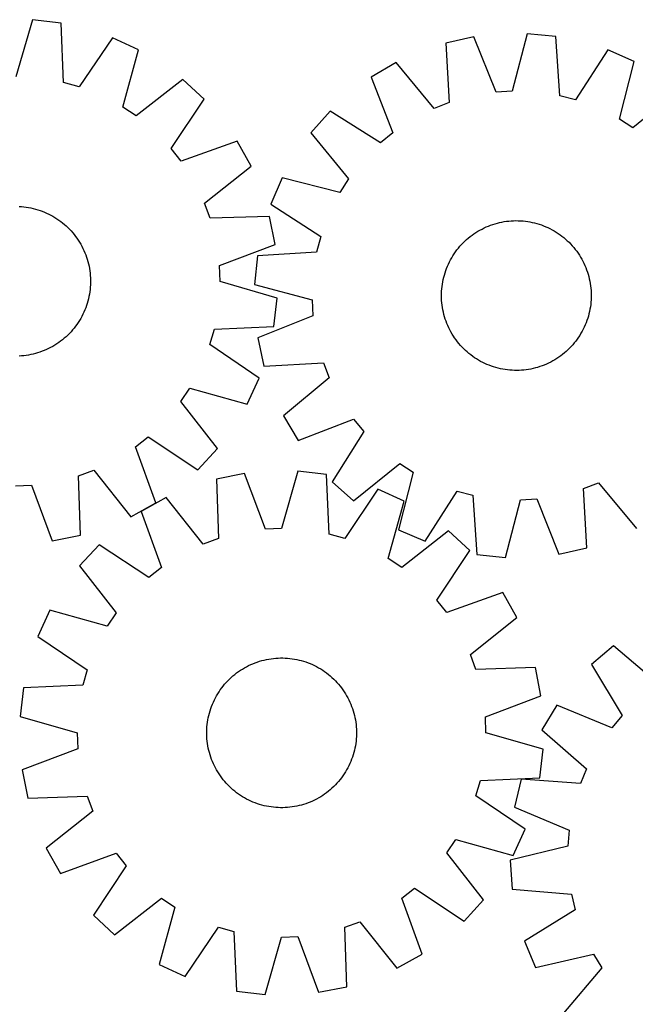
# Model space of a CAD drawing. Header units: millimetres. Extents: x 7 to 1493, y 7 to 2993.
# Tile 8 of 14: x 289 to 618, y 2467 to 2993. Entities that reach past the tile are written whole.
import ezdxf

# ---------------------------------------------------------------- set-up
doc = ezdxf.new("R2010")
doc.units = ezdxf.units.MM
doc.layers.add('CUT', color=7, linetype='CONTINUOUS', true_color=0x000000)

msp = doc.modelspace()

# ---------------------------------------------------------------- linework, layer by layer
at = {"layer": 'CUT'}
for p, q in [((296.143981, 2993.308889), (287.318402, 2962.795221)), ((311.421304, 2991.482978), (296.143981, 2993.308889)), ((312.807168, 2959.748862), (311.421304, 2991.482978)), ((338.879789, 2983.704969), (321.056923, 2957.412001)), ((352.845149, 2977.247472), (338.879789, 2983.704969)), ((532.055634, 2984.113657), (517.031699, 2980.795235)), ((543.837163, 2954.615008), (532.055634, 2984.113657)), ((560.542602, 2985.833671), (552.39592, 2955.131777)), ((575.856662, 2984.347026), (560.542602, 2985.833671)), ((577.945979, 2952.651451), (575.856662, 2984.347026)), ((344.356803, 2946.638278), (352.845149, 2977.247472)), ((517.031699, 2980.795235), (518.771151, 2949.078535)), ((603.480893, 2977.1799), (586.245531, 2950.498126)), ((617.586031, 2971.033712), (603.480893, 2977.1799)), ((490.470495, 2970.356447), (477.207333, 2962.557789)), ((510.790979, 2945.942257), (490.470495, 2970.356447)), ((609.778617, 2940.243794), (617.586031, 2971.033712)), ((376.556183, 2961.365007), (351.480656, 2941.866477)), ((387.842553, 2950.908029), (376.556183, 2961.365007)), ((477.207333, 2962.557789), (488.662649, 2932.930935)), ((321.056923, 2957.412001), (312.807168, 2959.748862)), ((370.310895, 2924.419999), (387.842553, 2950.908029)), ((552.39592, 2955.131777), (543.837163, 2954.615008)), ((586.245531, 2950.498126), (577.945979, 2952.651451)), ((641.643471, 2955.681012), (617.006546, 2935.631158)), ((351.480656, 2941.866477), (344.356803, 2946.638278)), ((518.771151, 2949.078535), (510.790979, 2945.942257)), ((455.17189, 2944.422049), (444.96779, 2932.906542)), ((482.042218, 2927.482149), (455.17189, 2944.422049)), ((617.006546, 2935.631158), (609.778617, 2940.243794)), ((444.96779, 2932.906542), (465.017645, 2908.269617)), ((488.662649, 2932.930935), (482.042218, 2927.482149)), ((375.611515, 2917.680355), (370.310895, 2924.419999)), ((405.485135, 2928.475795), (375.611515, 2917.680355)), ((412.987727, 2915.042938), (405.485135, 2928.475795)), ((388.128879, 2895.268905), (412.987727, 2915.042938)), ((429.615091, 2908.849101), (423.468903, 2894.743963)), ((460.405009, 2901.041688), (429.615091, 2908.849101)), ((465.017645, 2908.269617), (460.405009, 2901.041688)), ((289.123459, 2893.548706), (290.377474, 2893.46837)), ((290.377474, 2893.46837), (291.628347, 2893.348685)), ((291.628347, 2893.348685), (292.874843, 2893.189767)), ((292.874843, 2893.189767), (294.115732, 2892.991774)), ((294.115732, 2892.991774), (295.349789, 2892.754902)), ((295.349789, 2892.754902), (296.575798, 2892.479384)), ((391.087402, 2887.221141), (388.128879, 2895.268905)), ((423.468903, 2894.743963), (450.150677, 2877.508601)), ((296.575798, 2892.479384), (297.792547, 2892.165492)), ((297.792547, 2892.165492), (298.998836, 2891.813536)), ((298.998836, 2891.813536), (300.193475, 2891.423863)), ((300.193475, 2891.423863), (301.375284, 2890.996858)), ((301.375284, 2890.996858), (302.543098, 2890.532942)), ((302.543098, 2890.532942), (303.695764, 2890.032573)), ((303.695764, 2890.032573), (304.832143, 2889.496245)), ((304.832143, 2889.496245), (305.951116, 2888.924487)), ((305.951116, 2888.924487), (307.051577, 2888.317863)), ((307.051577, 2888.317863), (308.132441, 2887.676972)), ((308.132441, 2887.676972), (309.19264, 2887.002447)), ((422.834879, 2888.256758), (391.087402, 2887.221141)), ((425.819286, 2873.162923), (422.834879, 2888.256758)), ((309.19264, 2887.002447), (310.231129, 2886.294953)), ((310.231129, 2886.294953), (311.246882, 2885.555189)), ((311.246882, 2885.555189), (312.238898, 2884.783883)), ((312.238898, 2884.783883), (313.206197, 2883.981799)), ((313.206197, 2883.981799), (314.147824, 2883.149727)), ((314.147824, 2883.149727), (315.062851, 2882.288488)), ((315.062851, 2882.288488), (315.950374, 2881.398932)), ((537.469104, 2882.057765), (538.611589, 2882.580962)), ((538.611589, 2882.580962), (539.769944, 2883.068015)), ((539.769944, 2883.068015), (540.943026, 2883.518443)), ((540.943026, 2883.518443), (542.129678, 2883.931801)), ((542.129678, 2883.931801), (543.328728, 2884.307682)), ((543.328728, 2884.307682), (544.538993, 2884.645714)), ((544.538993, 2884.645714), (545.759278, 2884.945563)), ((545.759278, 2884.945563), (546.98838, 2885.206935)), ((546.98838, 2885.206935), (548.225085, 2885.429571)), ((548.225085, 2885.429571), (549.468174, 2885.613251)), ((549.468174, 2885.613251), (550.716418, 2885.757794)), ((550.716418, 2885.757794), (551.968587, 2885.863058)), ((551.968587, 2885.863058), (553.223444, 2885.928937)), ((553.223444, 2885.928937), (554.479751, 2885.955369)), ((554.479751, 2885.955369), (555.736269, 2885.942326)), ((555.736269, 2885.942326), (556.991757, 2885.889821)), ((556.991757, 2885.889821), (558.244976, 2885.797906)), ((558.244976, 2885.797906), (559.49469, 2885.666672)), ((559.49469, 2885.666672), (560.739665, 2885.496248)), ((560.739665, 2885.496248), (561.978673, 2885.286803)), ((561.978673, 2885.286803), (563.21049, 2885.038543)), ((563.21049, 2885.038543), (564.433901, 2884.751713)), ((564.433901, 2884.751713), (565.647699, 2884.426596)), ((565.647699, 2884.426596), (566.850686, 2884.063513)), ((566.850686, 2884.063513), (568.041675, 2883.662823)), ((568.041675, 2883.662823), (569.21949, 2883.224921)), ((569.21949, 2883.224921), (570.382969, 2882.750239)), ((570.382969, 2882.750239), (571.530964, 2882.239245)), ((571.530964, 2882.239245), (572.662342, 2881.692444)), ((315.950374, 2881.398932), (316.809518, 2880.481937)), ((316.809518, 2880.481937), (317.639434, 2879.538409)), ((317.639434, 2879.538409), (318.439304, 2878.569278)), ((318.439304, 2878.569278), (319.208338, 2877.5755)), ((319.208338, 2877.5755), (319.945777, 2876.558057)), ((450.150677, 2877.508601), (447.997352, 2869.209049)), ((529.032061, 2876.640184), (530.008538, 2877.431069)), ((530.008538, 2877.431069), (531.009376, 2878.190891)), ((531.009376, 2878.190891), (532.033587, 2878.918902)), ((532.033587, 2878.918902), (533.08016, 2879.614382)), ((533.08016, 2879.614382), (534.148062, 2880.276645)), ((534.148062, 2880.276645), (535.236239, 2880.905037)), ((535.236239, 2880.905037), (536.343617, 2881.49894)), ((536.343617, 2881.49894), (537.469104, 2882.057765)), ((572.662342, 2881.692444), (573.775986, 2881.110375)), ((573.775986, 2881.110375), (574.870797, 2880.493613)), ((574.870797, 2880.493613), (575.945695, 2879.842767)), ((575.945695, 2879.842767), (576.999619, 2879.158478)), ((576.999619, 2879.158478), (578.031529, 2878.441423)), ((578.031529, 2878.441423), (579.040407, 2877.692308)), ((579.040407, 2877.692308), (580.025256, 2876.911873)), ((319.945777, 2876.558057), (320.650894, 2875.517952)), ((320.650894, 2875.517952), (321.322992, 2874.456213)), ((321.322992, 2874.456213), (321.961408, 2873.373886)), ((321.961408, 2873.373886), (322.565513, 2872.27204)), ((322.565513, 2872.27204), (323.13471, 2871.151763)), ((396.066604, 2862.038506), (425.819286, 2873.162923)), ((523.73693, 2871.288327), (524.547914, 2872.248176)), ((524.547914, 2872.248176), (525.388648, 2873.182078)), ((525.388648, 2873.182078), (526.258302, 2874.089111)), ((526.258302, 2874.089111), (527.156017, 2874.968381)), ((527.156017, 2874.968381), (528.080907, 2875.819018)), ((528.080907, 2875.819018), (529.032061, 2876.640184)), ((580.025256, 2876.911873), (580.985106, 2876.100889)), ((580.985106, 2876.100889), (581.919008, 2875.260155)), ((581.919008, 2875.260155), (582.826041, 2874.390501)), ((582.826041, 2874.390501), (583.70531, 2873.492786)), ((583.70531, 2873.492786), (584.555948, 2872.567895)), ((584.555948, 2872.567895), (585.377114, 2871.616742)), ((323.13471, 2871.151763), (323.668437, 2870.014159)), ((323.668437, 2870.014159), (324.166168, 2868.860352)), ((324.166168, 2868.860352), (324.627411, 2867.69148)), ((324.627411, 2867.69148), (325.051712, 2866.508697)), ((325.051712, 2866.508697), (325.438651, 2865.31317)), ((416.301776, 2867.119732), (414.815132, 2851.805672)), ((447.997352, 2869.209049), (416.301776, 2867.119732)), ((520.15519, 2866.133867), (520.806036, 2867.208765)), ((520.806036, 2867.208765), (521.490325, 2868.262689)), ((521.490325, 2868.262689), (522.20738, 2869.294599)), ((522.20738, 2869.294599), (522.956495, 2870.303477)), ((522.956495, 2870.303477), (523.73693, 2871.288327)), ((585.377114, 2871.616742), (586.167999, 2870.640264)), ((586.167999, 2870.640264), (586.927821, 2869.639426)), ((586.927821, 2869.639426), (587.655831, 2868.615216)), ((587.655831, 2868.615216), (588.351311, 2867.568643)), ((588.351311, 2867.568643), (589.013574, 2866.500741)), ((589.013574, 2866.500741), (589.641967, 2865.412564)), ((325.438651, 2865.31317), (325.787847, 2864.106079)), ((325.787847, 2864.106079), (326.098954, 2862.888615)), ((326.098954, 2862.888615), (326.371667, 2861.661979)), ((326.371667, 2861.661979), (326.605716, 2860.427383)), ((396.393431, 2853.470394), (396.066604, 2862.038506)), ((517.423882, 2860.482561), (517.898564, 2861.64604)), ((517.898564, 2861.64604), (518.409558, 2862.794035)), ((518.409558, 2862.794035), (518.956359, 2863.925412)), ((518.956359, 2863.925412), (519.538428, 2865.039056)), ((519.538428, 2865.039056), (520.15519, 2866.133867)), ((589.641967, 2865.412564), (590.235869, 2864.305185)), ((590.235869, 2864.305185), (590.794695, 2863.179698)), ((590.794695, 2863.179698), (591.317892, 2862.037214)), ((591.317892, 2862.037214), (591.804945, 2860.878859)), ((326.605716, 2860.427383), (326.80087, 2859.186044)), ((326.80087, 2859.186044), (326.956935, 2857.939188)), ((326.956935, 2857.939188), (327.07376, 2856.688045)), ((327.07376, 2856.688045), (327.151227, 2855.43385)), ((515.89709, 2855.696971), (516.222207, 2856.91077)), ((516.222207, 2856.91077), (516.585289, 2858.113757)), ((516.585289, 2858.113757), (516.98598, 2859.304745)), ((516.98598, 2859.304745), (517.423882, 2860.482561)), ((591.804945, 2860.878859), (592.255373, 2859.705777)), ((592.255373, 2859.705777), (592.668731, 2858.519125)), ((592.668731, 2858.519125), (593.044611, 2857.320075)), ((593.044611, 2857.320075), (593.382643, 2856.10981)), ((593.382643, 2856.10981), (593.682493, 2854.889525)), ((327.146917, 2851.665336), (327.066581, 2850.411321)), ((327.187823, 2852.921256), (327.146917, 2851.665336)), ((327.151227, 2855.43385), (327.189261, 2854.17784)), ((327.189261, 2854.17784), (327.187823, 2852.921256)), ((426.907099, 2844.644815), (396.393431, 2853.470394)), ((414.815132, 2851.805672), (445.517026, 2843.65899)), ((514.850897, 2849.508047), (514.982131, 2850.75776)), ((514.982131, 2850.75776), (515.152555, 2852.002735)), ((515.152555, 2852.002735), (515.362, 2853.241743)), ((515.362, 2853.241743), (515.61026, 2854.47356)), ((515.61026, 2854.47356), (515.89709, 2855.696971)), ((593.682493, 2854.889525), (593.943865, 2853.660423)), ((593.943865, 2853.660423), (594.166501, 2852.423717)), ((594.166501, 2852.423717), (594.350181, 2851.180629)), ((594.350181, 2851.180629), (594.494724, 2849.932385)), ((326.353112, 2845.439006), (326.077594, 2844.212998)), ((326.589984, 2846.673064), (326.353112, 2845.439006)), ((326.787977, 2847.913953), (326.589984, 2846.673064)), ((326.946895, 2849.160449), (326.787977, 2847.913953)), ((327.066581, 2850.411321), (326.946895, 2849.160449)), ((514.693434, 2845.742822), (514.706477, 2846.999339)), ((514.719865, 2844.486514), (514.693434, 2845.742822)), ((514.706477, 2846.999339), (514.758982, 2848.254827)), ((514.758982, 2848.254827), (514.850897, 2849.508047)), ((594.494724, 2849.932385), (594.599987, 2848.680216)), ((594.599987, 2848.680216), (594.665867, 2847.425359)), ((594.665867, 2847.425359), (594.692299, 2846.169051)), ((594.692299, 2846.169051), (594.679255, 2844.912534)), ((325.022073, 2840.595321), (324.595068, 2839.413511)), ((325.411746, 2841.789959), (325.022073, 2840.595321)), ((325.763702, 2842.996249), (325.411746, 2841.789959)), ((326.077594, 2844.212998), (325.763702, 2842.996249)), ((425.081188, 2829.367492), (426.907099, 2844.644815)), ((445.517026, 2843.65899), (446.033795, 2835.100233)), ((514.785745, 2843.231657), (514.719865, 2844.486514)), ((514.891009, 2841.979489), (514.785745, 2843.231657)), ((515.035552, 2840.731244), (514.891009, 2841.979489)), ((515.219232, 2839.488156), (515.035552, 2840.731244)), ((594.403601, 2841.154113), (594.233178, 2839.909138)), ((594.534835, 2842.403826), (594.403601, 2841.154113)), ((594.62675, 2843.657046), (594.534835, 2842.403826)), ((594.679255, 2844.912534), (594.62675, 2843.657046)), ((323.094455, 2835.956652), (322.522697, 2834.83768)), ((323.630783, 2837.093032), (323.094455, 2835.956652)), ((324.131152, 2838.245698), (323.630783, 2837.093032)), ((324.595068, 2839.413511), (324.131152, 2838.245698)), ((446.033795, 2835.100233), (416.535146, 2823.318704)), ((515.441868, 2838.25145), (515.219232, 2839.488156)), ((515.703239, 2837.022348), (515.441868, 2838.25145)), ((516.003089, 2835.802063), (515.703239, 2837.022348)), ((516.341121, 2834.591798), (516.003089, 2835.802063)), ((593.163526, 2835.001103), (592.800443, 2833.798116)), ((593.488642, 2836.214902), (593.163526, 2835.001103)), ((593.775472, 2837.438313), (593.488642, 2836.214902)), ((594.023732, 2838.67013), (593.775472, 2837.438313)), ((594.233178, 2839.909138), (594.023732, 2838.67013)), ((319.893163, 2830.557667), (319.153399, 2829.541913)), ((320.600657, 2831.596156), (319.893163, 2830.557667)), ((321.275183, 2832.656355), (320.600657, 2831.596156)), ((321.916073, 2833.737219), (321.275183, 2832.656355)), ((322.522697, 2834.83768), (321.916073, 2833.737219)), ((516.717002, 2833.392748), (516.341121, 2834.591798)), ((517.13036, 2832.206096), (516.717002, 2833.392748)), ((517.580787, 2831.033014), (517.13036, 2832.206096)), ((518.06784, 2829.874659), (517.580787, 2831.033014)), ((518.591038, 2828.732175), (518.06784, 2829.874659)), ((591.487168, 2830.265833), (590.976174, 2829.117839)), ((591.961851, 2831.429313), (591.487168, 2830.265833)), ((592.399753, 2832.607128), (591.961851, 2831.429313)), ((592.800443, 2833.798116), (592.399753, 2832.607128)), ((314.997142, 2824.838421), (314.080147, 2823.979278)), ((315.886698, 2825.725944), (314.997142, 2824.838421)), ((316.747937, 2826.640971), (315.886698, 2825.725944)), ((317.580009, 2827.582599), (316.747937, 2826.640971)), ((318.382094, 2828.549898), (317.580009, 2827.582599)), ((319.153399, 2829.541913), (318.382094, 2828.549898)), ((391.010211, 2819.731873), (393.347072, 2827.981628)), ((393.347072, 2827.981628), (425.081188, 2829.367492)), ((519.149863, 2827.606688), (518.591038, 2828.732175)), ((519.743765, 2826.499309), (519.149863, 2827.606688)), ((520.372158, 2825.411132), (519.743765, 2826.499309)), ((521.034421, 2824.34323), (520.372158, 2825.411132)), ((521.729901, 2823.296657), (521.034421, 2824.34323)), ((588.579697, 2824.703108), (587.895408, 2823.649184)), ((589.230543, 2825.778006), (588.579697, 2824.703108)), ((589.847305, 2826.872817), (589.230543, 2825.778006)), ((590.429373, 2827.986461), (589.847305, 2826.872817)), ((590.976174, 2829.117839), (590.429373, 2827.986461)), ((308.054423, 2819.465804), (306.972096, 2818.827387)), ((309.116163, 2820.137902), (308.054423, 2819.465804)), ((310.156267, 2820.843019), (309.116163, 2820.137902)), ((311.17371, 2821.580458), (310.156267, 2820.843019)), ((312.167488, 2822.349492), (311.17371, 2821.580458)), ((313.136619, 2823.149361), (312.167488, 2822.349492)), ((314.080147, 2823.979278), (313.136619, 2823.149361)), ((417.303179, 2801.909007), (391.010211, 2819.731873)), ((416.535146, 2823.318704), (419.853568, 2808.294769)), ((522.457911, 2822.272447), (521.729901, 2823.296657)), ((523.217734, 2821.271609), (522.457911, 2822.272447)), ((524.008618, 2820.295131), (523.217734, 2821.271609)), ((524.829785, 2819.343978), (524.008618, 2820.295131)), ((525.680422, 2818.419087), (524.829785, 2819.343978)), ((584.837818, 2819.663697), (583.997085, 2818.729795)), ((585.648803, 2820.623547), (584.837818, 2819.663697)), ((586.429238, 2821.608396), (585.648803, 2820.623547)), ((587.178352, 2822.617274), (586.429238, 2821.608396)), ((587.895408, 2823.649184), (587.178352, 2822.617274)), ((291.537398, 2813.83186), (290.286255, 2813.715036)), ((292.784254, 2813.987926), (291.537398, 2813.83186)), ((294.025593, 2814.18308), (292.784254, 2813.987926)), ((295.260189, 2814.417128), (294.025593, 2814.18308)), ((296.486825, 2814.689841), (295.260189, 2814.417128)), ((297.704289, 2815.000949), (296.486825, 2814.689841)), ((298.91138, 2815.350145), (297.704289, 2815.000949)), ((300.106907, 2815.737084), (298.91138, 2815.350145)), ((301.28969, 2816.161384), (300.106907, 2815.737084)), ((302.458562, 2816.622628), (301.28969, 2816.161384)), ((303.612369, 2817.120359), (302.458562, 2816.622628)), ((304.749973, 2817.654086), (303.612369, 2817.120359)), ((305.87025, 2818.223283), (304.749973, 2817.654086)), ((306.972096, 2818.827387), (305.87025, 2818.223283)), ((526.559691, 2817.521372), (525.680422, 2818.419087)), ((527.466725, 2816.651718), (526.559691, 2817.521372)), ((528.400627, 2815.810984), (527.466725, 2816.651718)), ((529.360476, 2815), (528.400627, 2815.810984)), ((530.345326, 2814.219565), (529.360476, 2815)), ((531.354203, 2813.47045), (530.345326, 2814.219565)), ((579.377194, 2814.480804), (578.376356, 2813.720982)), ((580.353672, 2815.271689), (579.377194, 2814.480804)), ((581.304825, 2816.092855), (580.353672, 2815.271689)), ((582.229716, 2816.943492), (581.304825, 2816.092855)), ((583.127431, 2817.822762), (582.229716, 2816.943492)), ((583.997085, 2818.729795), (583.127431, 2817.822762)), ((290.286255, 2813.715036), (289.03206, 2813.637569)), ((419.853568, 2808.294769), (451.570268, 2810.034221)), ((451.570268, 2810.034221), (454.706545, 2802.05405)), ((532.386113, 2812.753395), (531.354203, 2813.47045)), ((533.440037, 2812.069106), (532.386113, 2812.753395)), ((534.514935, 2811.41826), (533.440037, 2812.069106)), ((535.609747, 2810.801498), (534.514935, 2811.41826)), ((536.723391, 2810.219429), (535.609747, 2810.801498)), ((537.854768, 2809.672628), (536.723391, 2810.219429)), ((539.002763, 2809.161634), (537.854768, 2809.672628)), ((540.166242, 2808.686952), (539.002763, 2809.161634)), ((541.344057, 2808.24905), (540.166242, 2808.686952)), ((569.615788, 2808.843858), (568.442706, 2808.39343)), ((570.774143, 2809.330911), (569.615788, 2808.843858)), ((571.916628, 2809.854108), (570.774143, 2809.330911)), ((573.042115, 2810.412934), (571.916628, 2809.854108)), ((574.149494, 2811.006836), (573.042115, 2810.412934)), ((575.237671, 2811.635228), (574.149494, 2811.006836)), ((576.305573, 2812.297491), (575.237671, 2811.635228)), ((577.352145, 2812.992971), (576.305573, 2812.297491)), ((578.376356, 2813.720982), (577.352145, 2812.992971)), ((542.535046, 2807.84836), (541.344057, 2808.24905)), ((543.738033, 2807.485277), (542.535046, 2807.84836)), ((544.951831, 2807.160161), (543.738033, 2807.485277)), ((546.175243, 2806.873331), (544.951831, 2807.160161)), ((547.40706, 2806.62507), (546.175243, 2806.873331)), ((548.646067, 2806.415625), (547.40706, 2806.62507)), ((549.891042, 2806.245201), (548.646067, 2806.415625)), ((551.140756, 2806.113967), (549.891042, 2806.245201)), ((552.393975, 2806.022052), (551.140756, 2806.113967)), ((553.649463, 2805.969548), (552.393975, 2806.022052)), ((554.905981, 2805.956504), (553.649463, 2805.969548)), ((556.162288, 2805.982936), (554.905981, 2805.956504)), ((557.417146, 2806.048816), (556.162288, 2805.982936)), ((558.669314, 2806.154079), (557.417146, 2806.048816)), ((559.917559, 2806.298622), (558.669314, 2806.154079)), ((561.160647, 2806.482302), (559.917559, 2806.298622)), ((562.397352, 2806.704938), (561.160647, 2806.482302)), ((563.626454, 2806.96631), (562.397352, 2806.704938)), ((564.84674, 2807.266159), (563.626454, 2806.96631)), ((566.057005, 2807.604191), (564.84674, 2807.266159)), ((567.256055, 2807.980072), (566.057005, 2807.604191)), ((568.442706, 2808.39343), (567.256055, 2807.980072)), ((410.845682, 2787.943647), (417.303179, 2801.909007)), ((454.706545, 2802.05405), (430.292356, 2781.733565)), ((375.464687, 2789.30814), (380.236488, 2796.431993)), ((380.236488, 2796.431993), (410.845682, 2787.943647)), ((394.963218, 2764.232613), (375.464687, 2789.30814)), ((430.292356, 2781.733565), (438.091013, 2768.470403)), ((438.091013, 2768.470403), (467.717867, 2779.925719)), ((467.717867, 2779.925719), (473.166653, 2773.305289)), ((473.166653, 2773.305289), (456.226754, 2746.43496)), ((351.278565, 2765.177281), (358.018209, 2770.4779)), ((358.018209, 2770.4779), (384.506239, 2752.946243)), ((362.074005, 2735.30366), (351.278565, 2765.177281)), ((384.506239, 2752.946243), (394.963218, 2764.232613)), ((467.742261, 2736.230861), (492.379186, 2756.280716)), ((492.379186, 2756.280716), (499.607115, 2751.668079)), ((320.819351, 2749.701393), (328.867115, 2752.659917)), ((328.867115, 2752.659917), (348.641148, 2727.801068)), ((409.48771, 2750.96191), (394.398304, 2747.955187)), ((420.656109, 2721.22571), (409.48771, 2750.96191)), ((438.004178, 2752.091891), (429.223729, 2721.565206)), ((453.284184, 2750.288572), (438.004178, 2752.091891)), ((499.607115, 2751.668079), (491.799702, 2720.878161)), ((321.854968, 2717.953917), (320.819351, 2749.701393)), ((394.398304, 2747.955187), (395.480865, 2716.209277)), ((454.716972, 2718.556539), (453.284184, 2750.288572)), ((456.226754, 2746.43496), (467.742261, 2736.230861)), ((590.614582, 2742.833338), (598.594753, 2745.969616)), ((598.594753, 2745.969616), (618.915237, 2721.555426)), ((287.068604, 2744.395364), (295.636717, 2744.722192)), ((295.636717, 2744.722192), (306.761133, 2714.969509)), ((480.754141, 2742.551174), (462.970173, 2716.23188)), ((494.729034, 2736.114334), (480.754141, 2742.551174)), ((505.90484, 2714.731974), (523.140202, 2741.413747)), ((523.140202, 2741.413747), (531.439754, 2739.260422)), ((592.354034, 2711.116638), (590.614582, 2742.833338)), ((348.641148, 2727.801068), (362.074005, 2735.30366)), ((367.626714, 2738.068438), (354.204966, 2730.545992)), ((387.437484, 2713.238856), (367.626714, 2738.068438)), ((486.285958, 2705.492622), (494.729034, 2736.114334)), ((531.439754, 2739.260422), (533.52907, 2707.564847)), ((548.84313, 2706.078202), (556.989812, 2736.780097)), ((556.989812, 2736.780097), (565.548569, 2737.296866)), ((565.548569, 2737.296866), (577.330099, 2707.798216)), ((354.204966, 2730.545992), (365.044568, 2700.688367)), ((429.223729, 2721.565206), (420.656109, 2721.22571)), ((491.799702, 2720.878161), (505.90484, 2714.731974)), ((518.463527, 2720.266948), (493.416859, 2700.73136)), ((529.765348, 2709.82667), (518.463527, 2720.266948)), ((306.761133, 2714.969509), (321.854968, 2717.953917)), ((395.480865, 2716.209277), (387.437484, 2713.238856)), ((462.970173, 2716.23188), (454.716972, 2718.556539)), ((331.798844, 2712.870259), (321.358566, 2701.568438)), ((358.312768, 2695.377787), (331.798844, 2712.870259)), ((512.272876, 2683.312745), (529.765348, 2709.82667)), ((577.330099, 2707.798216), (592.354034, 2711.116638)), ((493.416859, 2700.73136), (486.285958, 2705.492622)), ((533.52907, 2707.564847), (548.84313, 2706.078202)), ((321.358566, 2701.568438), (340.894154, 2676.521771)), ((365.044568, 2700.688367), (358.312768, 2695.377787)), ((517.583455, 2676.580946), (512.272876, 2683.312745)), ((547.44108, 2687.420548), (517.583455, 2676.580946)), ((554.963527, 2673.998799), (547.44108, 2687.420548)), ((305.51118, 2677.833945), (299.07434, 2663.859052)), ((336.132891, 2669.390869), (305.51118, 2677.833945)), ((340.894154, 2676.521771), (336.132891, 2669.390869)), ((530.133945, 2654.188029), (554.963527, 2673.998799)), ((299.07434, 2663.859052), (325.393634, 2646.075084)), ((606.604826, 2658.760251), (594.884912, 2648.791593)), ((630.83041, 2638.21528), (606.604826, 2658.760251)), ((417.485885, 2650.592992), (418.692458, 2650.943972)), ((418.692458, 2650.943972), (419.909461, 2651.25688)), ((419.909461, 2651.25688), (421.135692, 2651.531406)), ((421.135692, 2651.531406), (422.369941, 2651.76728)), ((422.369941, 2651.76728), (423.610989, 2651.964269)), ((423.610989, 2651.964269), (424.857613, 2652.122178)), ((424.857613, 2652.122178), (426.108582, 2652.240853)), ((426.108582, 2652.240853), (427.362662, 2652.320174)), ((427.362662, 2652.320174), (428.618614, 2652.360065)), ((428.618614, 2652.360065), (429.875199, 2652.360486)), ((429.875199, 2652.360486), (431.131177, 2652.321436)), ((431.131177, 2652.321436), (432.38531, 2652.242955)), ((432.38531, 2652.242955), (433.636358, 2652.125119)), ((433.636358, 2652.125119), (434.883087, 2651.968044)), ((434.883087, 2651.968044), (436.124268, 2651.771887)), ((436.124268, 2651.771887), (437.358674, 2651.536839)), ((437.358674, 2651.536839), (438.585089, 2651.263134)), ((438.585089, 2651.263134), (439.802301, 2650.951042)), ((439.802301, 2650.951042), (441.009109, 2650.60087)), ((533.104365, 2646.144649), (530.133945, 2654.188029)), ((325.393634, 2646.075084), (323.068974, 2637.821883)), ((406.249132, 2645.083496), (407.288193, 2645.79015)), ((407.288193, 2645.79015), (408.348937, 2646.463817)), ((408.348937, 2646.463817), (409.430319, 2647.103834)), ((409.430319, 2647.103834), (410.53127, 2647.709567)), ((410.53127, 2647.709567), (411.650705, 2648.28042)), ((411.650705, 2648.28042), (412.787518, 2648.815829)), ((412.787518, 2648.815829), (413.940588, 2649.315265)), ((413.940588, 2649.315265), (415.108777, 2649.778236)), ((415.108777, 2649.778236), (416.290931, 2650.204285)), ((416.290931, 2650.204285), (417.485885, 2650.592992)), ((441.009109, 2650.60087), (442.204323, 2650.212964)), ((442.204323, 2650.212964), (443.386762, 2649.787707)), ((443.386762, 2649.787707), (444.555261, 2649.325518)), ((444.555261, 2649.325518), (445.708665, 2648.826854)), ((445.708665, 2648.826854), (446.845837, 2648.292207)), ((446.845837, 2648.292207), (447.965653, 2647.722104)), ((447.965653, 2647.722104), (449.06701, 2647.117108)), ((449.06701, 2647.117108), (450.14882, 2646.477817)), ((450.14882, 2646.477817), (451.210016, 2645.80486)), ((451.210016, 2645.80486), (452.24955, 2645.098902)), ((564.850276, 2647.227209), (533.104365, 2646.144649)), ((567.856999, 2632.137804), (564.850276, 2647.227209)), ((594.884912, 2648.791593), (611.276843, 2621.583518)), ((400.525928, 2640.192102), (401.414171, 2641.08094)), ((401.414171, 2641.08094), (402.329894, 2641.941439)), ((402.329894, 2641.941439), (403.272194, 2642.772749)), ((403.272194, 2642.772749), (404.240141, 2643.574051)), ((404.240141, 2643.574051), (405.232781, 2644.344554)), ((405.232781, 2644.344554), (406.249132, 2645.083496)), ((452.24955, 2645.098902), (453.266396, 2644.360641)), ((453.266396, 2644.360641), (454.259551, 2643.590803)), ((454.259551, 2643.590803), (455.228035, 2642.79015)), ((455.228035, 2642.79015), (456.170892, 2641.959471)), ((456.170892, 2641.959471), (457.087191, 2641.099586)), ((457.087191, 2641.099586), (457.976029, 2640.211343)), ((291.336942, 2636.389096), (289.533623, 2621.10909)), ((323.068974, 2637.821883), (291.336942, 2636.389096)), ((395.820654, 2634.314927), (396.526611, 2635.354461)), ((396.526611, 2635.354461), (397.264873, 2636.371307)), ((397.264873, 2636.371307), (398.034711, 2637.364462)), ((398.034711, 2637.364462), (398.835364, 2638.332946)), ((398.835364, 2638.332946), (399.666043, 2639.275803)), ((399.666043, 2639.275803), (400.525928, 2640.192102)), ((457.976029, 2640.211343), (458.836527, 2639.29562)), ((458.836527, 2639.29562), (459.667838, 2638.35332)), ((459.667838, 2638.35332), (460.46914, 2637.385372)), ((460.46914, 2637.385372), (461.239642, 2636.392733)), ((461.239642, 2636.392733), (461.978585, 2635.376382)), ((461.978585, 2635.376382), (462.685239, 2634.337321)), ((392.798659, 2628.813576), (393.333307, 2629.950748)), ((393.333307, 2629.950748), (393.903409, 2631.070565)), ((393.903409, 2631.070565), (394.508405, 2632.171922)), ((394.508405, 2632.171922), (395.147697, 2633.253732)), ((395.147697, 2633.253732), (395.820654, 2634.314927)), ((462.685239, 2634.337321), (463.358906, 2633.276576)), ((463.358906, 2633.276576), (463.998922, 2632.195195)), ((463.998922, 2632.195195), (464.604656, 2631.094243)), ((464.604656, 2631.094243), (465.175509, 2629.974809)), ((465.175509, 2629.974809), (465.710917, 2628.837995)), ((538.120798, 2620.969405), (567.856999, 2632.137804)), ((391.024644, 2624.114021), (391.41255, 2625.309234)), ((391.41255, 2625.309234), (391.837807, 2626.491674)), ((391.837807, 2626.491674), (392.299995, 2627.660172)), ((392.299995, 2627.660172), (392.798659, 2628.813576)), ((465.710917, 2628.837995), (466.210354, 2627.684926)), ((466.210354, 2627.684926), (466.673325, 2626.516737)), ((466.673325, 2626.516737), (467.099374, 2625.334583)), ((467.099374, 2625.334583), (467.488081, 2624.139629)), ((576.306377, 2627.12817), (568.240561, 2614.02576)), ((605.695022, 2615.074859), (576.306377, 2627.12817)), ((289.533623, 2621.10909), (320.060307, 2612.32864)), ((389.657469, 2617.987999), (389.853627, 2619.229179)), ((389.853627, 2619.229179), (390.088674, 2620.463586)), ((390.088674, 2620.463586), (390.362379, 2621.69)), ((390.362379, 2621.69), (390.674472, 2622.907212)), ((390.674472, 2622.907212), (391.024644, 2624.114021)), ((467.488081, 2624.139629), (467.839061, 2622.933056)), ((467.839061, 2622.933056), (468.151968, 2621.716053)), ((468.151968, 2621.716053), (468.426495, 2620.489822)), ((468.426495, 2620.489822), (468.662369, 2619.255573)), ((468.662369, 2619.255573), (468.859358, 2618.014524)), ((538.460295, 2612.401785), (538.120798, 2620.969405)), ((611.276843, 2621.583518), (605.695022, 2615.074859)), ((389.265028, 2612.98011), (389.304077, 2614.236089)), ((389.304077, 2614.236089), (389.382559, 2615.490221)), ((389.382559, 2615.490221), (389.500395, 2616.741269)), ((389.500395, 2616.741269), (389.657469, 2617.987999)), ((468.859358, 2618.014524), (469.017267, 2616.7679)), ((469.017267, 2616.7679), (469.135941, 2615.516931)), ((469.135941, 2615.516931), (469.215263, 2614.262852)), ((469.215263, 2614.262852), (469.255154, 2613.0069)), ((568.240561, 2614.02576), (592.237971, 2593.214728)), ((320.060307, 2612.32864), (320.399804, 2603.76102)), ((389.265449, 2611.723525), (389.265028, 2612.98011)), ((389.305339, 2610.467573), (389.265449, 2611.723525)), ((389.384661, 2609.213494), (389.305339, 2610.467573)), ((389.503335, 2607.962525), (389.384661, 2609.213494)), ((469.138043, 2609.240204), (469.020207, 2607.989156)), ((469.216525, 2610.494336), (469.138043, 2609.240204)), ((469.255575, 2611.750315), (469.216525, 2610.494336)), ((469.255154, 2613.0069), (469.255575, 2611.750315)), ((568.986979, 2603.621335), (538.460295, 2612.401785)), ((320.399804, 2603.76102), (290.663603, 2592.592621)), ((389.661245, 2606.715901), (389.503335, 2607.962525)), ((389.858234, 2605.474852), (389.661245, 2606.715901)), ((390.094108, 2604.240603), (389.858234, 2605.474852)), ((390.368634, 2603.014372), (390.094108, 2604.240603)), ((468.431928, 2604.266839), (468.158223, 2603.040425)), ((468.666975, 2605.501246), (468.431928, 2604.266839)), ((468.863133, 2606.742426), (468.666975, 2605.501246)), ((469.020207, 2607.989156), (468.863133, 2606.742426)), ((567.18366, 2588.341329), (568.986979, 2603.621335)), ((390.681542, 2601.797369), (390.368634, 2603.014372)), ((391.032522, 2600.590796), (390.681542, 2601.797369)), ((391.421228, 2599.395842), (391.032522, 2600.590796)), ((391.847277, 2598.213688), (391.421228, 2599.395842)), ((392.310249, 2597.045499), (391.847277, 2598.213688)), ((466.682796, 2598.238751), (466.220607, 2597.070253)), ((467.108053, 2599.421191), (466.682796, 2598.238751)), ((467.495959, 2600.616404), (467.108053, 2599.421191)), ((467.846131, 2601.823213), (467.495959, 2600.616404)), ((468.158223, 2603.040425), (467.846131, 2601.823213)), ((392.809685, 2595.892429), (392.310249, 2597.045499)), ((393.345094, 2594.755616), (392.809685, 2595.892429)), ((393.915947, 2593.636182), (393.345094, 2594.755616)), ((394.52168, 2592.53523), (393.915947, 2593.636182)), ((464.617193, 2593.65986), (464.012197, 2592.558503)), ((465.187296, 2594.779677), (464.617193, 2593.65986)), ((465.721943, 2595.916849), (465.187296, 2594.779677)), ((466.220607, 2597.070253), (465.721943, 2595.916849)), ((592.237971, 2593.214728), (588.94063, 2585.299748)), ((290.663603, 2592.592621), (293.670327, 2577.503216)), ((395.161696, 2591.453849), (394.52168, 2592.53523)), ((395.835364, 2590.393104), (395.161696, 2591.453849)), ((396.542017, 2589.354043), (395.835364, 2590.393104)), ((397.28096, 2588.337692), (396.542017, 2589.354043)), ((398.051463, 2587.345053), (397.28096, 2588.337692)), ((461.255729, 2588.359118), (460.485892, 2587.365963)), ((461.993991, 2589.375964), (461.255729, 2588.359118)), ((462.699949, 2590.415498), (461.993991, 2589.375964)), ((463.372905, 2591.476693), (462.699949, 2590.415498)), ((464.012197, 2592.558503), (463.372905, 2591.476693)), ((535.451628, 2586.908542), (567.18366, 2588.341329)), ((557.26569, 2587.681538), (553.643511, 2572.727931)), ((588.94063, 2585.299748), (557.26569, 2587.681538)), ((398.852765, 2586.377105), (398.051463, 2587.345053)), ((399.684075, 2585.434805), (398.852765, 2586.377105)), ((400.544574, 2584.519082), (399.684075, 2585.434805)), ((401.433411, 2583.630839), (400.544574, 2584.519082)), ((402.349711, 2582.770954), (401.433411, 2583.630839)), ((403.292567, 2581.940275), (402.349711, 2582.770954)), ((456.190709, 2582.788986), (455.248408, 2581.957676)), ((457.106432, 2583.649485), (456.190709, 2582.788986)), ((457.994674, 2584.538323), (457.106432, 2583.649485)), ((458.854559, 2585.454622), (457.994674, 2584.538323)), ((459.685238, 2586.397479), (458.854559, 2585.454622)), ((460.485892, 2587.365963), (459.685238, 2586.397479)), ((533.126968, 2578.655341), (535.451628, 2586.908542)), ((293.670327, 2577.503216), (325.416237, 2578.585776)), ((325.416237, 2578.585776), (328.386657, 2570.542396)), ((404.261051, 2581.139622), (403.292567, 2581.940275)), ((405.254206, 2580.369784), (404.261051, 2581.139622)), ((406.271053, 2579.631523), (405.254206, 2580.369784)), ((407.310587, 2578.925565), (406.271053, 2579.631523)), ((408.371782, 2578.252608), (407.310587, 2578.925565)), ((409.453592, 2577.613316), (408.371782, 2578.252608)), ((410.554949, 2577.008321), (409.453592, 2577.613316)), ((449.090283, 2577.626591), (447.989332, 2577.020858)), ((450.171665, 2578.266607), (449.090283, 2577.626591)), ((451.23241, 2578.940275), (450.171665, 2578.266607)), ((452.27147, 2579.646929), (451.23241, 2578.940275)), ((453.287822, 2580.385871), (452.27147, 2579.646929)), ((454.280461, 2581.156374), (453.287822, 2580.385871)), ((455.248408, 2581.957676), (454.280461, 2581.156374)), ((559.446262, 2560.871373), (533.126968, 2578.655341)), ((411.674766, 2576.438218), (410.554949, 2577.008321)), ((412.811937, 2575.903571), (411.674766, 2576.438218)), ((413.965341, 2575.404907), (412.811937, 2575.903571)), ((415.13384, 2574.942718), (413.965341, 2575.404907)), ((416.316279, 2574.517461), (415.13384, 2574.942718)), ((417.511493, 2574.129555), (416.316279, 2574.517461)), ((418.718301, 2573.779383), (417.511493, 2574.129555)), ((419.935513, 2573.46729), (418.718301, 2573.779383)), ((421.161928, 2573.193586), (419.935513, 2573.46729)), ((422.396335, 2572.958538), (421.161928, 2573.193586)), ((423.637515, 2572.762381), (422.396335, 2572.958538)), ((424.884245, 2572.605306), (423.637515, 2572.762381)), ((426.135293, 2572.48747), (424.884245, 2572.605306)), ((427.389425, 2572.408989), (426.135293, 2572.48747)), ((428.645403, 2572.369939), (427.389425, 2572.408989)), ((429.901989, 2572.37036), (428.645403, 2572.369939)), ((431.157941, 2572.410251), (429.901989, 2572.37036)), ((432.41202, 2572.489572), (431.157941, 2572.410251)), ((433.662989, 2572.608247), (432.41202, 2572.489572)), ((434.909613, 2572.766156), (433.662989, 2572.608247)), ((436.150662, 2572.963145), (434.909613, 2572.766156)), ((437.384911, 2573.199019), (436.150662, 2572.963145)), ((438.611142, 2573.473545), (437.384911, 2573.199019)), ((439.828144, 2573.786453), (438.611142, 2573.473545)), ((441.034718, 2574.137433), (439.828144, 2573.786453)), ((442.229671, 2574.52614), (441.034718, 2574.137433)), ((443.411826, 2574.952189), (442.229671, 2574.52614)), ((444.580014, 2575.41516), (443.411826, 2574.952189)), ((445.733084, 2575.914596), (444.580014, 2575.41516)), ((446.869897, 2576.450005), (445.733084, 2575.914596)), ((447.989332, 2577.020858), (446.869897, 2576.450005)), ((553.643511, 2572.727931), (582.897367, 2560.351071)), ((328.386657, 2570.542396), (303.557075, 2550.731626)), ((553.009423, 2546.89648), (559.446262, 2560.871373)), ((582.897367, 2560.351071), (582.207273, 2551.804543)), ((517.626449, 2548.208654), (522.387711, 2555.339555)), ((522.387711, 2555.339555), (553.009423, 2546.89648)), ((582.207273, 2551.804543), (551.346601, 2544.281665)), ((303.557075, 2550.731626), (311.079522, 2537.309877)), ((311.079522, 2537.309877), (340.937147, 2548.149479)), ((340.937147, 2548.149479), (346.247726, 2541.41768)), ((537.162036, 2523.161986), (517.626449, 2548.208654)), ((346.247726, 2541.41768), (328.755255, 2514.903755)), ((551.346601, 2544.281665), (552.522622, 2528.940625)), ((493.476035, 2524.042058), (500.207834, 2529.352638)), ((500.207834, 2529.352638), (526.721758, 2511.860166)), ((552.522622, 2528.940625), (584.169353, 2526.20947)), ((584.169353, 2526.20947), (586.154056, 2517.867988)), ((340.057075, 2504.463477), (365.103743, 2523.999065)), ((365.103743, 2523.999065), (372.234644, 2519.237803)), ((504.315637, 2494.184433), (493.476035, 2524.042058)), ((526.721758, 2511.860166), (537.162036, 2523.161986)), ((328.755255, 2514.903755), (340.057075, 2504.463477)), ((372.234644, 2519.237803), (363.791569, 2488.616091)), ((586.154056, 2517.867988), (559.128511, 2501.176834)), ((463.039737, 2508.521148), (471.083118, 2511.491569)), ((471.083118, 2511.491569), (490.893888, 2486.661987)), ((377.766462, 2482.179251), (395.55043, 2508.498545)), ((395.55043, 2508.498545), (403.803631, 2506.173885)), ((403.803631, 2506.173885), (405.236418, 2474.441853)), ((464.122298, 2476.775238), (463.039737, 2508.521148)), ((420.516424, 2472.638534), (429.296874, 2503.165219)), ((429.296874, 2503.165219), (437.864494, 2503.504715)), ((437.864494, 2503.504715), (449.032892, 2473.768515)), ((559.128511, 2501.176834), (564.987615, 2486.950048)), ((490.893888, 2486.661987), (504.315637, 2494.184433)), ((564.987615, 2486.950048), (595.929418, 2494.131944)), ((595.929418, 2494.131944), (600.394643, 2486.81203)), ((363.791569, 2488.616091), (377.766462, 2482.179251)), ((600.394643, 2486.81203), (579.849672, 2462.586446)), ((405.236418, 2474.441853), (420.516424, 2472.638534)), ((449.032892, 2473.768515), (464.122298, 2476.775238))]:
    msp.add_line(p, q, dxfattribs=at)

doc.saveas('drawing.dxf')
